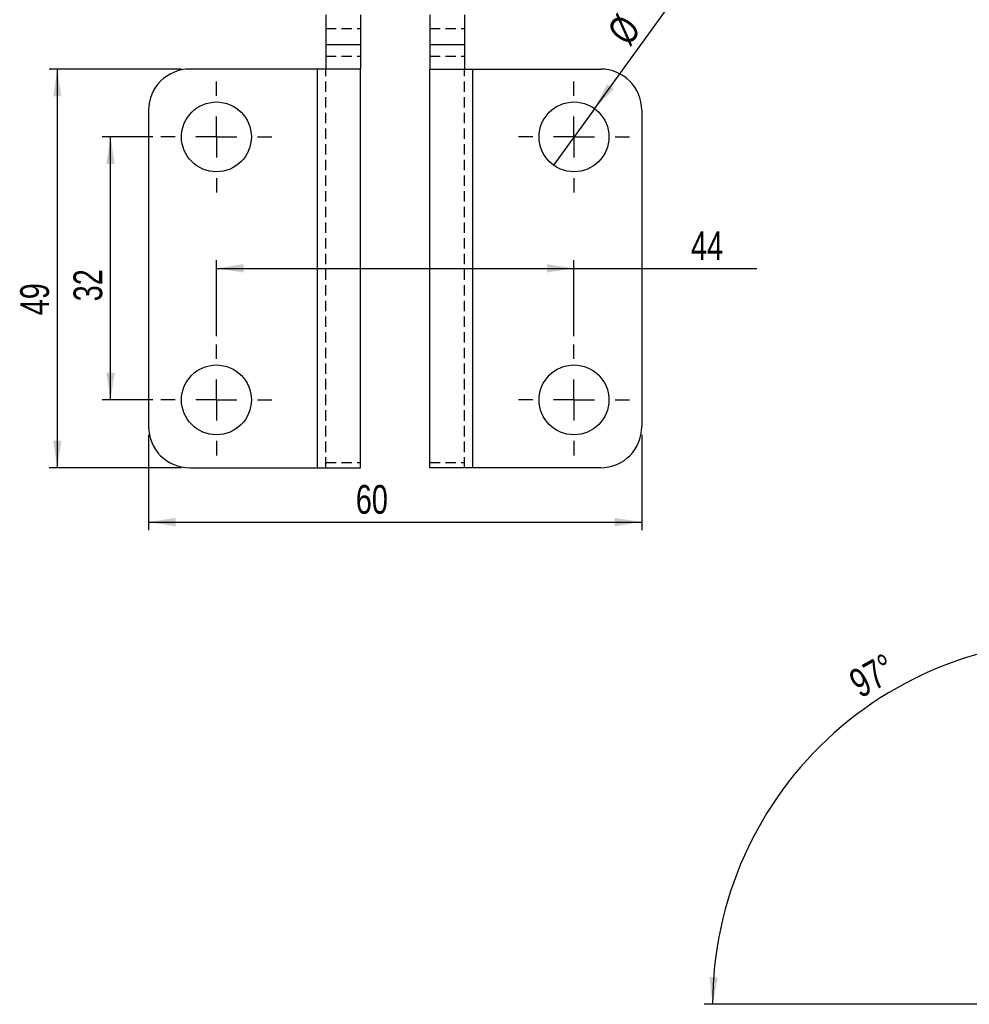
# Model space of a CAD drawing. Extents: x -800 to 11680, y 23 to 1082.
# Tile 6 of 16: x 257 to 373, y 23 to 143. Entities that reach past the tile are written whole.
import ezdxf

# ---------------------------------------------------------------- set-up
doc = ezdxf.new("R2010")
doc.units = 0
doc.linetypes.add('HIDDEN', pattern=[1.905, 1.27, -0.635])
doc.layers.get('0').update_dxf_attribs({"linetype": 'CONTINUOUS'})
doc.styles.add('SLDTEXTSTYLE0', font='TXT', dxfattribs={"width": 0.75})
doc.dimstyles.new('SLDDIMSTYLE0', dxfattribs={"dimtxt": 3.5, "dimasz": 3.302, "dimexe": 0, "dimexo": 0.0625, "dimgap": 0.875, "dimtad": 1, "dimdec": 0, "dimrnd": 1e-09, "dimzin": 12, "dimtxsty": 'SLDTEXTSTYLE0', "dimsah": 1, "dimcen": 0.09, "dimazin": 3, "dimtfac": 1, "dimtdec": 0, "dimtofl": 0, "dimtmove": 0, "dimatfit": 3, "dimtolj": 1, "dimtzin": 12})
doc.dimstyles.new('SLDDIMSTYLE1', dxfattribs={"dimtxt": 3.5, "dimasz": 3.302, "dimexe": 0, "dimexo": 0.0625, "dimgap": 0.875, "dimtad": 1, "dimdec": 4, "dimlfac": 3, "dimzin": 12, "dimtxsty": 'SLDTEXTSTYLE0', "dimsah": 1, "dimcen": 0.09, "dimazin": 3, "dimtfac": 1, "dimtdec": 0, "dimtofl": 0, "dimtmove": 0, "dimatfit": 3, "dimtolj": 1, "dimtzin": 12})
doc.dimstyles.new('SLDDIMSTYLE2', dxfattribs={"dimtxt": 3.5, "dimasz": 3.302, "dimexe": 0, "dimexo": 0.0625, "dimgap": 0.875, "dimtad": 1, "dimdec": 3, "dimrnd": 1e-09, "dimzin": 12, "dimtxsty": 'SLDTEXTSTYLE0', "dimsah": 1, "dimcen": 0.09, "dimazin": 3, "dimtfac": 1, "dimtdec": 3, "dimtofl": 0, "dimtmove": 0, "dimatfit": 3, "dimtolj": 1, "dimtzin": 12})
doc.dimstyles.new('SLDDIMSTYLE3', dxfattribs={"dimtxt": 3.5, "dimasz": 3.302, "dimexe": 0, "dimexo": 0.0625, "dimgap": 0.875, "dimtad": 1, "dimdec": 0, "dimrnd": 1e-09, "dimzin": 12, "dimtxsty": 'SLDTEXTSTYLE0', "dimsah": 1, "dimcen": 0.09, "dimazin": 3, "dimtfac": 1, "dimtofl": 0, "dimtmove": 0, "dimatfit": 3, "dimtolj": 1, "dimtzin": 12})
doc.dimstyles.new('SLDDIMSTYLE4', dxfattribs={"dimtxt": 3.5, "dimasz": 3.302, "dimexe": 0, "dimexo": 0.0625, "dimgap": 0.875, "dimtad": 1, "dimdec": 3, "dimrnd": 1e-09, "dimzin": 12, "dimtxsty": 'SLDTEXTSTYLE0', "dimblk1": 'NONE', "dimsah": 1, "dimcen": 0, "dimazin": 3, "dimtfac": 1, "dimtdec": 3, "dimtmove": 0, "dimatfit": 3, "dimtolj": 1, "dimtzin": 12})

# ---------------------------------------------------------------- blocks, each defined once
blk = doc.blocks.new('_D_4')
at = {"color": 179, "linetype": 'CONTINUOUS'}
for p, q in [((391.45, 70.98), (390.9, 66.19)), ((374.41, 23.21), (340.71, 23.21))]:
    blk.add_line(p, q, dxfattribs=at)
blk.add_arc((385.97, 23.21), 44.26, 83.454, 180, dxfattribs=at)
for points in [[(391.01, 67.18), (387.76, 67.94), (387.68, 66.93)], [(341.71, 23.21), (342.34, 26.49), (341.33, 26.53)]]:
    blk.add_solid(points, dxfattribs=at)
at = {"color": 179, "linetype": 'CONTINUOUS', "insert": (357.99, 63.46, 0.03), "char_height": 3.5, "attachment_point": 1, "rotation": 29.0236, "style": 'SLDTEXTSTYLE0'}
blk.add_mtext('97°', dxfattribs=at)
blk = doc.blocks.new('_D_5')
at = {"color": 179, "linetype": 'CONTINUOUS'}
for p, q in [((273.1, 92.5), (273.1, 80.89)), ((333.1, 92.5), (333.1, 80.89)), ((273.1, 81.89), (333.1, 81.89))]:
    blk.add_line(p, q, dxfattribs=at)
for points in [[(273.1, 81.89), (276.4, 81.38), (276.4, 82.4)], [(333.1, 81.89), (329.8, 82.4), (329.8, 81.38)]]:
    blk.add_solid(points, dxfattribs=at)
at = {"color": 179, "linetype": 'CONTINUOUS', "insert": (298.31, 86.4, -34.57), "char_height": 3.5, "attachment_point": 1, "style": 'SLDTEXTSTYLE0'}
blk.add_mtext('60', dxfattribs=at)
blk = doc.blocks.new('_D_6')
at = {"color": 179, "linetype": 'CONTINUOUS'}
for p, q in [((281.35, 104.5), (281.35, 113.76)), ((281.35, 112.76), (324.85, 112.76)), ((324.85, 104.5), (324.85, 113.76)), ((324.85, 112.76), (347.11, 112.76))]:
    blk.add_line(p, q, dxfattribs=at)
for points in [[(281.35, 112.76), (284.65, 112.25), (284.65, 113.27)], [(324.85, 112.76), (321.55, 113.27), (321.55, 112.25)]]:
    blk.add_solid(points, dxfattribs=at)
at = {"color": 179, "linetype": 'CONTINUOUS', "insert": (339.09, 117.27, -34.57), "char_height": 3.5, "attachment_point": 1, "style": 'SLDTEXTSTYLE0'}
blk.add_mtext('44', dxfattribs=at)
blk = doc.blocks.new('_D_7')
at = {"color": 179, "linetype": 'CONTINUOUS'}
for p, q in [((273.6, 128.75), (267.47, 128.75)), ((268.47, 96.75), (268.47, 128.75)), ((273.6, 96.75), (267.47, 96.75))]:
    blk.add_line(p, q, dxfattribs=at)
for points in [[(268.47, 128.75), (267.96, 125.45), (268.98, 125.45)], [(268.47, 96.75), (268.98, 100.06), (267.96, 100.06)]]:
    blk.add_solid(points, dxfattribs=at)
at = {"color": 179, "linetype": 'CONTINUOUS', "insert": (263.96, 108.75, -34.57), "char_height": 3.5, "attachment_point": 1, "rotation": 90, "style": 'SLDTEXTSTYLE0'}
blk.add_mtext('32', dxfattribs=at)
blk = doc.blocks.new('_D_8')
at = {"color": 179, "linetype": 'CONTINUOUS'}
for p, q in [((277.1, 137), (260.99, 137)), ((261.99, 137), (261.99, 88.5)), ((277.1, 88.5), (260.99, 88.5))]:
    blk.add_line(p, q, dxfattribs=at)
for points in [[(261.99, 137), (261.49, 133.7), (262.5, 133.7)], [(261.99, 88.5), (262.5, 91.81), (261.49, 91.81)]]:
    blk.add_solid(points, dxfattribs=at)
at = {"color": 179, "linetype": 'CONTINUOUS', "insert": (257.48, 107.05, -34.57), "char_height": 3.5, "attachment_point": 1, "rotation": 90, "style": 'SLDTEXTSTYLE0'}
blk.add_mtext('49', dxfattribs=at)
blk = doc.blocks.new('_D_9')
at = {"color": 179, "linetype": 'CONTINUOUS'}
for q in [(340.92, 150.89), (322.35, 125.31)]:
    blk.add_line((327.35, 132.19), q, dxfattribs=at)
blk.add_solid([(327.35, 132.19), (329.7, 134.57), (328.88, 135.16)], dxfattribs=at)
at = {"color": 179, "linetype": 'CONTINUOUS', "char_height": 3.5, "attachment_point": 1, "rotation": 54.0185, "style": 'SLDTEXTSTYLE0'}
for s, insert in [('8,5', (331.78, 146.02, -34.57)), ('%%c', (328.72, 141.72, -34.57))]:
    blk.add_mtext(s, dxfattribs=dict(at, insert=insert))
blk = doc.blocks.new('_NONE')
blk = doc.blocks.new('SW_CENTERMARKSYMBOL_4')
at = {"color": 0, "linetype": 'CONTINUOUS'}
for p, q in [((0, 5), (0, 6.75)), ((0, 0), (0, 2.5)), ((-5, 0), (-6.75, 0)), ((0, 0), (-2.5, 0)), ((0, 0), (0, -2.5)), ((0, 0), (2.5, 0)), ((5, 0), (6.75, 0)), ((0, -5), (0, -6.75))]:
    blk.add_line(p, q, dxfattribs=at)
blk = doc.blocks.new('SW_CENTERMARKSYMBOL_5')
at = {"color": 0, "linetype": 'CONTINUOUS'}
for p, q in [((0, 5), (0, 6.75)), ((0, 0), (0, 2.5)), ((-5, 0), (-6.75, 0)), ((0, 0), (-2.5, 0)), ((0, 0), (0, -2.5)), ((0, 0), (2.5, 0)), ((5, 0), (6.75, 0)), ((0, -5), (0, -6.75))]:
    blk.add_line(p, q, dxfattribs=at)
blk = doc.blocks.new('SW_CENTERMARKSYMBOL_6')
at = {"color": 0, "linetype": 'CONTINUOUS'}
for p, q in [((0, 5), (0, 6.75)), ((0, 0), (0, 2.5)), ((-5, 0), (-6.75, 0)), ((0, 0), (-2.5, 0)), ((0, 0), (0, -2.5)), ((0, 0), (2.5, 0)), ((5, 0), (6.75, 0)), ((0, -5), (0, -6.75))]:
    blk.add_line(p, q, dxfattribs=at)
blk = doc.blocks.new('SW_CENTERMARKSYMBOL_7')
at = {"color": 0, "linetype": 'CONTINUOUS'}
for p, q in [((0, 5), (0, 6.75)), ((0, 0), (0, 2.5)), ((-5, 0), (-6.75, 0)), ((0, 0), (-2.5, 0)), ((0, 0), (0, -2.5)), ((0, 0), (2.5, 0)), ((5, 0), (6.75, 0)), ((0, -5), (0, -6.75))]:
    blk.add_line(p, q, dxfattribs=at)

msp = doc.modelspace()

# ---------------------------------------------------------------- linework, layer by layer
at = {"color": 7, "linetype": 'CONTINUOUS'}
for p, q in [((294.651254, 143.593294), (294.651254, 140.003527)), ((298.901254, 143.593145), (298.901254, 140.003527)), ((307.302645, 143.593145), (307.302645, 140.003527)), ((311.552645, 143.593294), (311.552645, 140.003527)), ((294.651254, 140.003527), (298.901254, 140.003527)), ((294.651254, 140.003527), (294.651254, 137.003528)), ((298.901254, 140.003527), (298.901254, 137.003528)), ((307.302645, 140.003527), (311.552645, 140.003527)), ((307.302645, 140.003527), (307.302645, 137.003528)), ((311.552645, 140.003527), (311.552645, 137.003528)), ((293.651254, 137.003528), (278.101949, 137.003528)), ((293.651254, 88.503526), (293.651254, 137.003528)), ((298.901254, 137.003528), (293.651254, 137.003528)), ((298.901254, 88.503526), (298.901254, 137.003528)), ((307.302645, 137.003528), (312.552645, 137.003528)), ((307.302645, 88.503526), (307.302645, 137.003528)), ((312.552645, 88.503526), (312.552645, 137.003528)), ((312.552645, 137.003528), (328.10195, 137.003528)), ((273.10195, 132.003525), (273.10195, 93.503529)), ((333.101949, 132.003525), (333.101949, 93.503529)), ((278.101949, 88.503526), (293.651254, 88.503526)), ((293.651254, 88.503526), (298.901254, 88.503526)), ((312.552645, 88.503526), (307.302645, 88.503526)), ((328.10195, 88.503526), (312.552645, 88.503526))]:
    msp.add_line(p, q, dxfattribs=at)
at = {"color": 7, "linetype": 'HIDDEN'}
for p, q in [((294.651254, 141.949711), (298.901254, 141.949711)), ((307.302645, 141.949711), (311.552645, 141.949711)), ((294.651254, 138.569469), (298.901254, 138.569469)), ((307.302645, 138.569469), (311.552645, 138.569469)), ((293.651254, 88.503526), (293.651254, 137.003528)), ((294.651254, 88.503526), (294.651254, 137.003528)), ((311.552645, 88.503526), (311.552645, 137.003528)), ((312.552645, 88.503526), (312.552645, 137.003528)), ((294.651254, 89.151429), (298.901254, 89.151429)), ((307.302645, 89.151429), (311.552645, 89.151429))]:
    msp.add_line(p, q, dxfattribs=at)
at = {"color": 7, "linetype": 'CONTINUOUS'}
for centre in [(281.35195, 128.753527), (324.85195, 128.753527), (281.35195, 96.753527), (324.85195, 96.753527)]:
    msp.add_circle(centre, 4.25, dxfattribs=at)
for centre, start, end in [((278.10195, 132.003527), 90, 180), ((328.10195, 132.003527), 0, 90), ((278.10195, 93.503527), 180, 270), ((328.10195, 93.503527), 270, 0)]:
    msp.add_arc(centre, 5, start, end, dxfattribs=at)

# ---------------------------------------------------------------- block references
at = {"color": 179, "linetype": 'CONTINUOUS'}
for name, p in [('SW_CENTERMARKSYMBOL_4', (281.35195, 128.753527)), ('SW_CENTERMARKSYMBOL_7', (324.85195, 128.753527)), ('SW_CENTERMARKSYMBOL_5', (281.35195, 96.753527)), ('SW_CENTERMARKSYMBOL_6', (324.85195, 96.753527))]:
    msp.add_blockref(name, p, dxfattribs=at)

# ---------------------------------------------------------------- dimensions: what is measured, and where the dimension line sits
dim = msp.add_diameter_dim_2p(p1=(322.35497, 125.3144), p2=(327.348929, 132.192653), dimstyle='SLDDIMSTYLE4', dxfattribs=at)
dim.commit()
dim.dimension.update_dxf_attribs({"geometry": '_D_9', "text_midpoint": (336.751625, 145.143119), "dimtype": 163})
for base, p1, p2, dimstyle, picture, middle in [((261.9933447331, 88.5035268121), (278.1019496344, 137.0035268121), (278.1019496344, 88.5035268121), 'SLDDIMSTYLE3', '_D_8', (261.9933447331, 111.0572825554)), ((268.47124, 128.753527), (274.60195, 96.753527), (274.60195, 128.753527), 'SLDDIMSTYLE2', '_D_7', (268.47124, 112.761992))]:
    dim = msp.add_linear_dim(base=base, p1=p1, p2=p2, angle=90, dimstyle=dimstyle, dxfattribs=at)
    dim.commit()
    dim.dimension.update_dxf_attribs({"geometry": picture, "text_midpoint": middle, "dimtype": 160})
for base, p1, p2, dimstyle, picture, middle in [((324.8519496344, 112.7619917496), (281.3519496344, 103.5035268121), (324.8519496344, 103.5035268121), 'SLDDIMSTYLE0', '_D_6', (343.1019496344, 112.7619917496)), ((333.10195, 81.888482), (273.10195, 93.503527), (333.10195, 93.503527), 'SLDDIMSTYLE2', '_D_5', (302.316552, 81.888482))]:
    dim = msp.add_linear_dim(base=base, p1=p1, p2=p2, dimstyle=dimstyle, dxfattribs=at)
    dim.commit()
    dim.dimension.update_dxf_attribs({"geometry": picture, "text_midpoint": middle, "dimtype": 160})
dim = msp.add_angular_dim_2l(base=(356.51083, 56.240734), line1=((391.561834, 71.97194), (395.817885, 109.061882)), line2=((375.409327, 23.21162), (379.099335, 23.21162)), dimstyle='SLDDIMSTYLE1', dxfattribs=at)
dim.commit()
dim.dimension.update_dxf_attribs({"geometry": '_D_4', "text_midpoint": (364.4951, 61.909678), "dimtype": 162})

doc.saveas('drawing.dxf')
